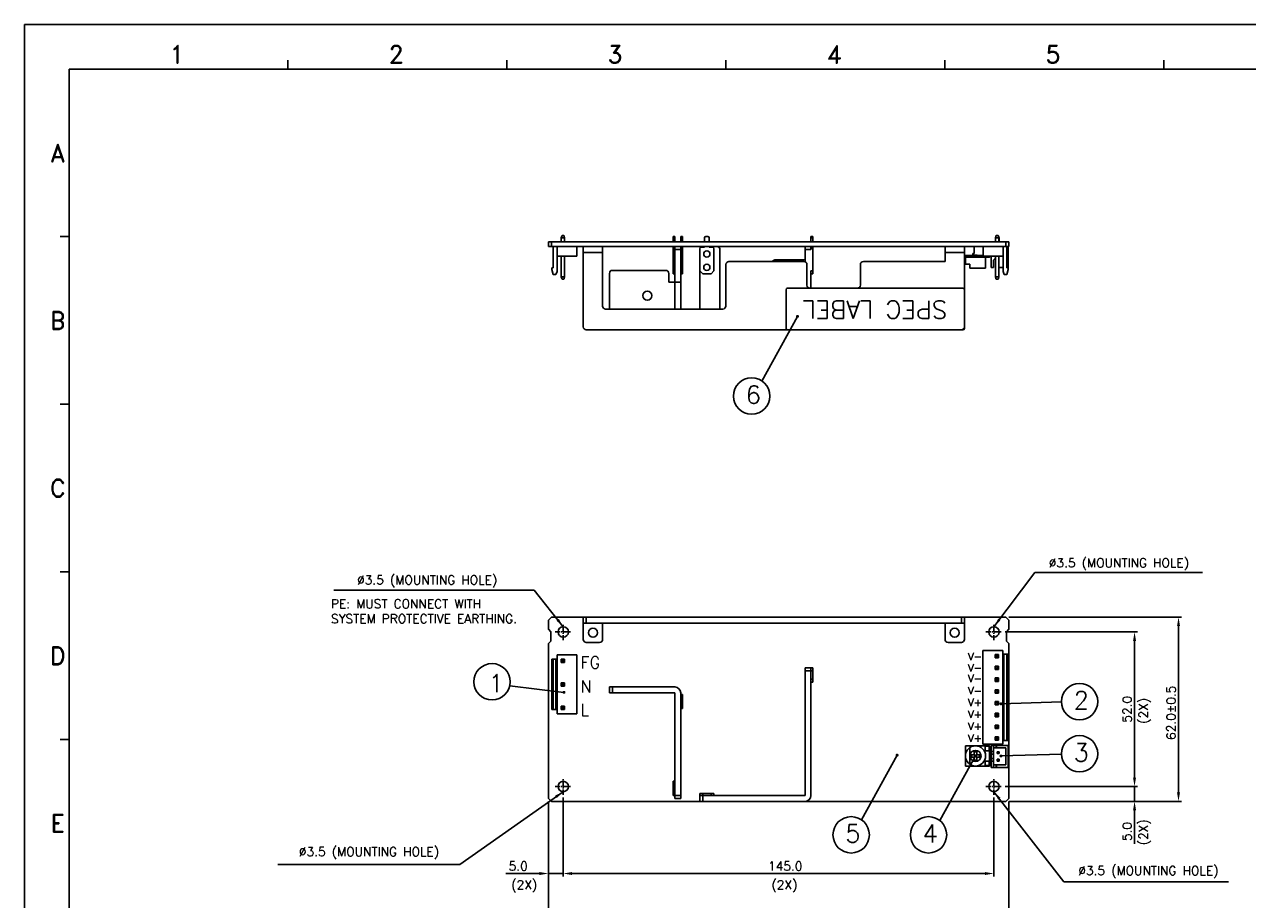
# Model space of a CAD drawing. Extents: x -31 to 1020, y 801 to 1395.
# Tile 4 of 10: x 179 to 591, y 1101 to 1395. Entities that reach past the tile are written whole.
import ezdxf
from ezdxf.enums import TextEntityAlignment as Align

# ---------------------------------------------------------------- set-up
doc = ezdxf.new("R2010")
doc.units = 0
doc.header["$LTSCALE"] = 23.1
doc.header["$MEASUREMENT"] = 0
doc.linetypes.add('CENTER', pattern=[0.6, 0.375, -0.075, 0.075, -0.075])
doc.layers.get('0').update_dxf_attribs({"linetype": 'CONTINUOUS'})
doc.layers.get('Defpoints').update_dxf_attribs({"linetype": 'CONTINUOUS'})
for name, color, linetype in [('02___PRT_ALL_AXES', 7, 'CONTINUOUS'), ('CENTER', 130, 'CENTER'), ('DIM', 2, 'CONTINUOUS'), ('paper', 7, 'CONTINUOUS')]:
    doc.layers.add(name, color=color, linetype=linetype)
doc.styles.add('ARIAL', font='ARIAL.TTF')
doc.styles.add('ROMAND', font='romand')
doc.styles.add('SIMPLEX', font='SIMPLEX.shx')
doc.dimstyles.new('STANDARD$0', dxfattribs={"dimtxt": 3, "dimasz": 3, "dimexe": 1, "dimexo": 1, "dimgap": 1, "dimtad": 1, "dimdec": 1, "dimzin": 0, "dimdsep": 46, "dimtxsty": 'STANDARD', "dimcen": -0.5, "dimclrd": 2, "dimclre": 2, "dimclrt": 2, "dimadec": 0, "dimazin": 0, "dimtfac": 1, "dimtdec": 1, "dimtmove": 0, "dimatfit": 3, "dimfxl": 1, "dimtolj": 1, "dimtzin": 0, "dimarcsym": 0})
doc.dimstyles.new('STANDARD$7', dxfattribs={"dimtxt": 3, "dimasz": 3, "dimexe": 1, "dimexo": 1, "dimgap": 1, "dimtad": 1, "dimdec": 1, "dimzin": 0, "dimdsep": 46, "dimtxsty": 'STANDARD', "dimcen": -0.5, "dimclrd": 2, "dimclre": 2, "dimclrt": 2, "dimadec": 0, "dimazin": 0, "dimtfac": 1, "dimtdec": 1, "dimtmove": 0, "dimatfit": 3, "dimfxl": 1, "dimtolj": 1, "dimtzin": 0, "dimarcsym": 0})

# ---------------------------------------------------------------- blocks, each defined once
blk = doc.blocks.new('A1')
at = {"layer": 'paper', "color": 4}
for p, q in [((0, 594), (841, 594)), ((0, 0), (0, 594))]:
    blk.add_line(p, q, dxfattribs=at)
at = {"layer": 'paper', "color": 2}
for p, q in [((88.72, 579), (88.72, 582)), ((162.45, 579), (162.45, 582)), ((236.18, 579), (236.18, 582)), ((309.9, 579), (309.9, 582)), ((383.63, 579), (383.63, 582)), ((15, 522.6), (12, 522.6)), ((15, 466.2), (12, 466.2)), ((15, 409.8), (12, 409.8)), ((15, 353.4), (12, 353.4))]:
    blk.add_line(p, q, dxfattribs=at)
at = {"layer": 'paper', "color": 3}
for p, q in [((15, 579), (826, 579)), ((15, 15), (15, 579))]:
    blk.add_line(p, q, dxfattribs=at)
at = {"style": 'ARIAL'}
for tag, p, height in [('TITLE', (754.05, 50.95), 8), ('V', (597.3, 37.23), 2.5), ('XXXXXXXXXX', (740.68, 27.01), 6), ('00', (812.75, 22.3), 6), ('--', (579.59, 17.41), 3), ('mm', (606.88, 17.02), 3), ('ADP-XX', (640.78, 17), 3), ('2________2', (733.31, 17.17), 3), ("XX/XX'XX", (787.08, 17.17), 3)]:
    blk.add_attdef(tag, p, '', height=height, dxfattribs=at)
at = {"layer": 'paper', "color": 1, "style": 'ROMAND'}
for s, p in [('1', (51.43, 583.96)), ('2', (125.16, 583.96)), ('3', (198.89, 583.96)), ('4', (272.62, 583.96)), ('5', (346.34, 583.96)), ('A', (11.22, 550.77)), ('B', (11.22, 494.37)), ('C', (11.22, 437.97)), ('D', (11.22, 381.57)), ('E', (11.22, 325.17))]:
    blk.add_text(s, height=6, dxfattribs=at).set_placement(p, align=Align.MIDDLE)
blk = doc.blocks.new('*D18')
at = {"layer": 'Defpoints', "color": 0}
for p in [(355.54, 1134.58), (510.54, 1134.58), (510.54, 1092.46)]:
    blk.add_point(p, dxfattribs=at)
at = {"layer": 'DIM', "lineweight": -2}
for p, q in [((355.54, 1133.58), (355.54, 1091.46)), ((510.54, 1133.58), (510.54, 1091.46)), ((358.54, 1092.46), (507.54, 1092.46))]:
    blk.add_line(p, q, dxfattribs=at)
at = {"layer": 'DIM'}
for points in [[(358.54, 1092.96), (358.54, 1091.96), (355.54, 1092.46)], [(507.54, 1092.96), (507.54, 1091.96), (510.54, 1092.46)]]:
    blk.add_solid(points, dxfattribs=at)
at = {"layer": 'DIM', "insert": (435.26, 1094.96), "char_height": 3, "attachment_point": 5, "style": 'SIMPLEX'}
blk.add_mtext('\\A1;155.0±0.5', dxfattribs=at)
blk = doc.blocks.new('*D19')
at = {"layer": 'Defpoints', "color": 0}
for p in [(355.54, 1134.58), (360.54, 1135.83), (360.54, 1109.3)]:
    blk.add_point(p, dxfattribs=at)
at = {"layer": 'DIM', "lineweight": -2}
for p, q in [((355.54, 1133.58), (355.54, 1108.3)), ((360.54, 1134.83), (360.54, 1108.3)), ((352.54, 1109.3), (341.25, 1109.3)), ((360.54, 1109.3), (355.54, 1109.3)), ((363.54, 1109.3), (366.54, 1109.3))]:
    blk.add_line(p, q, dxfattribs=at)
at = {"layer": 'DIM'}
for points in [[(352.54, 1109.8), (352.54, 1108.8), (355.54, 1109.3)], [(363.54, 1109.8), (363.54, 1108.8), (360.54, 1109.3)]]:
    blk.add_solid(points, dxfattribs=at)
at = {"layer": 'DIM', "insert": (345.39, 1111.8), "char_height": 3, "attachment_point": 5, "style": 'SIMPLEX'}
blk.add_mtext('\\A1;5.0', dxfattribs=at)
blk = doc.blocks.new('*D20')
at = {"layer": 'Defpoints', "color": 0}
for p in [(360.54, 1135.83), (505.54, 1135.83), (505.54, 1109.3)]:
    blk.add_point(p, dxfattribs=at)
at = {"layer": 'DIM', "lineweight": -2}
for p, q in [((360.54, 1134.83), (360.54, 1108.3)), ((505.54, 1134.83), (505.54, 1108.3)), ((363.54, 1109.3), (502.54, 1109.3))]:
    blk.add_line(p, q, dxfattribs=at)
at = {"layer": 'DIM'}
for points in [[(363.54, 1109.8), (363.54, 1108.8), (360.54, 1109.3)], [(502.54, 1109.8), (502.54, 1108.8), (505.54, 1109.3)]]:
    blk.add_solid(points, dxfattribs=at)
at = {"layer": 'DIM', "insert": (435.29, 1111.8), "char_height": 3, "attachment_point": 5, "style": 'SIMPLEX'}
blk.add_mtext('\\A1;145.0', dxfattribs=at)
blk = doc.blocks.new('*D21')
at = {"layer": 'Defpoints', "color": 0}
for p in [(508.29, 1138.58), (552.89, 1138.58), (509.54, 1133.58)]:
    blk.add_point(p, dxfattribs=at)
at = {"layer": 'DIM', "lineweight": -2}
for p, q in [((552.89, 1141.58), (552.89, 1144.58)), ((509.29, 1138.58), (553.89, 1138.58)), ((552.89, 1138.58), (552.89, 1133.58)), ((510.54, 1133.58), (553.89, 1133.58)), ((552.89, 1130.58), (552.89, 1119.29))]:
    blk.add_line(p, q, dxfattribs=at)
at = {"layer": 'DIM'}
for points in [[(552.39, 1141.58), (553.39, 1141.58), (552.89, 1138.58)], [(552.39, 1130.58), (553.39, 1130.58), (552.89, 1133.58)]]:
    blk.add_solid(points, dxfattribs=at)
at = {"layer": 'DIM', "insert": (550.39, 1123.43), "char_height": 3, "attachment_point": 5, "rotation": 90, "style": 'SIMPLEX'}
blk.add_mtext('\\A1;5.0', dxfattribs=at)
blk = doc.blocks.new('*D22')
at = {"layer": 'Defpoints', "color": 0}
for p in [(508.29, 1190.58), (552.89, 1190.58), (508.29, 1138.58)]:
    blk.add_point(p, dxfattribs=at)
at = {"layer": 'DIM', "lineweight": -2}
for p, q in [((509.29, 1190.58), (553.89, 1190.58)), ((552.89, 1141.58), (552.89, 1187.58)), ((509.29, 1138.58), (553.89, 1138.58))]:
    blk.add_line(p, q, dxfattribs=at)
at = {"layer": 'DIM'}
for points in [[(552.39, 1187.58), (553.39, 1187.58), (552.89, 1190.58)], [(552.39, 1141.58), (553.39, 1141.58), (552.89, 1138.58)]]:
    blk.add_solid(points, dxfattribs=at)
at = {"layer": 'DIM', "insert": (550.39, 1164.58), "char_height": 3, "attachment_point": 5, "rotation": 90, "style": 'SIMPLEX'}
blk.add_mtext('\\A1;52.0', dxfattribs=at)
blk = doc.blocks.new('*D23')
at = {"layer": 'Defpoints', "color": 0}
for p in [(509.54, 1195.58), (567.69, 1195.58), (509.54, 1133.58)]:
    blk.add_point(p, dxfattribs=at)
at = {"layer": 'DIM', "lineweight": -2}
for p, q in [((510.54, 1195.58), (568.69, 1195.58)), ((567.69, 1136.58), (567.69, 1192.58)), ((510.54, 1133.58), (568.69, 1133.58))]:
    blk.add_line(p, q, dxfattribs=at)
at = {"layer": 'DIM'}
for points in [[(567.19, 1192.58), (568.19, 1192.58), (567.69, 1195.58)], [(567.19, 1136.58), (568.19, 1136.58), (567.69, 1133.58)]]:
    blk.add_solid(points, dxfattribs=at)
at = {"layer": 'DIM', "insert": (565.19, 1163.39), "char_height": 3, "attachment_point": 5, "rotation": 90, "style": 'SIMPLEX'}
blk.add_mtext('\\A1;62.0±0.5', dxfattribs=at)
blk = doc.blocks.new('label')
at = {"layer": 'DIM'}
for p, q in [((476.94, 1265.67), (476.94, 1278.67)), ((477.44, 1279.17), (536.44, 1279.17)), ((536.94, 1278.67), (536.94, 1265.67)), ((536.44, 1265.17), (477.44, 1265.17))]:
    blk.add_line(p, q, dxfattribs=at)
for centre, start, end in [((477.44, 1278.67), 90, 180), ((536.44, 1278.67), 0, 90), ((477.44, 1265.67), 180, 270), ((536.44, 1265.67), 270, 0)]:
    blk.add_arc(centre, 0.5, start, end, dxfattribs=at)

msp = doc.modelspace()

# ---------------------------------------------------------------- linework, layer by layer
at = {"color": 7, "linetype": 'Continuous'}
for p, q in [((359.87, 1323.24), (360.13, 1323.96)), ((359.87, 1323.24), (359.87, 1321.86)), ((359.87, 1323.24), (361.01, 1323.24)), ((360.13, 1323.96), (360.74, 1323.96)), ((361.01, 1323.24), (360.74, 1323.96)), ((361.01, 1323.24), (361.01, 1321.86)), ((397.49, 1321.86), (397.49, 1323.66)), ((397.49, 1323.66), (398.09, 1323.66)), ((397.49, 1323.16), (398.09, 1323.16)), ((398.09, 1321.86), (398.09, 1323.66)), ((400.09, 1321.86), (400.09, 1323.66)), ((400.69, 1323.66), (400.09, 1323.66)), ((400.69, 1323.16), (400.09, 1323.16)), ((400.69, 1323.66), (400.69, 1321.86)), ((408.09, 1323.16), (408.09, 1321.86)), ((409.19, 1323.66), (408.59, 1323.66)), ((409.69, 1321.86), (409.69, 1323.16)), ((443.94, 1321.86), (443.94, 1323.66)), ((444.54, 1323.66), (443.94, 1323.66)), ((444.54, 1323.16), (443.94, 1323.16)), ((444.54, 1323.66), (444.54, 1321.86)), ((506.07, 1323.24), (506.33, 1323.96)), ((506.07, 1323.24), (507.21, 1323.24)), ((506.07, 1321.86), (506.07, 1323.24)), ((506.33, 1323.96), (506.94, 1323.96)), ((507.21, 1323.24), (506.94, 1323.96)), ((507.05, 1323.66), (507.16, 1323.66)), ((507.26, 1323.16), (507.16, 1323.66)), ((507.21, 1321.86), (507.21, 1323.24)), ((507.21, 1323.16), (507.26, 1323.16)), ((507.26, 1321.86), (507.26, 1323.16)), ((355.54, 1320.26), (355.54, 1321.86)), ((510.54, 1321.86), (355.54, 1321.86)), ((510.54, 1320.26), (355.54, 1320.26)), ((356.54, 1320.26), (356.54, 1321.86)), ((357.14, 1320.26), (357.14, 1313.14)), ((358.44, 1311.84), (358.44, 1320.26)), ((365.14, 1320.26), (365.14, 1317.06)), ((367.29, 1293.26), (367.29, 1320.26)), ((367.29, 1318.26), (373.79, 1318.26)), ((373.79, 1300.26), (373.79, 1320.26)), ((397.49, 1311.06), (397.49, 1320.26)), ((397.49, 1320.06), (398.09, 1320.06)), ((397.49, 1319.56), (398.09, 1319.56)), ((398.09, 1299.26), (398.09, 1320.26)), ((398.09, 1319.26), (400.09, 1319.26)), ((400.09, 1299.26), (400.09, 1320.26)), ((400.69, 1320.06), (400.09, 1320.06)), ((400.69, 1319.56), (400.09, 1319.56)), ((400.69, 1320.26), (400.69, 1311.06)), ((406.49, 1299.26), (406.49, 1319.56)), ((408.09, 1320.06), (406.99, 1320.06)), ((408.09, 1320.26), (408.09, 1320.06)), ((409.69, 1320.06), (409.69, 1320.26)), ((410.79, 1320.06), (409.69, 1320.06)), ((411.29, 1312.06), (411.29, 1319.56)), ((413.29, 1299.26), (413.29, 1319.26)), ((441.94, 1315.19), (441.94, 1320.26)), ((443.94, 1319.26), (443.94, 1320.26)), ((444.54, 1320.06), (443.94, 1320.06)), ((444.54, 1319.56), (443.94, 1319.56)), ((444.54, 1320.26), (444.54, 1311.06)), ((489.09, 1315.26), (489.09, 1320.26)), ((489.09, 1318.26), (495.59, 1318.26)), ((495.59, 1320.26), (495.59, 1293.26)), ((498.44, 1317.81), (498.54, 1317.81)), ((498.54, 1317.81), (498.54, 1317.46)), ((498.64, 1318.01), (498.64, 1317.91)), ((498.64, 1317.91), (498.74, 1317.91)), ((498.74, 1317.91), (498.74, 1318.01)), ((498.94, 1318.11), (498.84, 1318.11)), ((498.94, 1318.11), (498.94, 1320.26)), ((501.94, 1320.26), (501.94, 1317.06)), ((508.64, 1311.84), (508.64, 1320.26)), ((509.54, 1320.26), (509.54, 1321.86)), ((509.94, 1320.26), (509.94, 1313.14)), ((510.34, 1320.26), (510.34, 1313.26)), ((510.54, 1320.26), (510.54, 1321.86)), ((365.14, 1317.06), (358.44, 1317.06)), ((359.87, 1317.06), (359.87, 1310.08)), ((361.01, 1317.06), (361.01, 1310.08)), ((415.29, 1314.26), (415.29, 1300.26)), ((441.59, 1315.26), (416.29, 1315.26)), ((441.94, 1315.76), (431.79, 1315.76)), ((442.59, 1307.26), (442.59, 1314.26)), ((460.59, 1307.26), (460.59, 1314.26)), ((489.09, 1315.26), (461.59, 1315.26)), ((501.94, 1317.26), (495.94, 1317.26)), ((495.94, 1317.26), (495.94, 1314.36)), ((497.47, 1314.36), (495.94, 1314.36)), ((497.47, 1314.36), (497.47, 1312.96)), ((498.44, 1317.46), (498.54, 1317.46)), ((498.64, 1317.36), (499.94, 1317.36)), ((498.64, 1317.26), (498.64, 1317.36)), ((499.94, 1317.26), (499.94, 1317.36)), ((508.64, 1317.06), (501.94, 1317.06)), ((502.64, 1316.66), (502.64, 1316.76)), ((503.94, 1316.66), (503.94, 1316.76)), ((504.04, 1317.06), (504.04, 1316.76)), ((504.14, 1316.86), (504.04, 1316.86)), ((504.59, 1317.06), (504.59, 1313.26)), ((505.39, 1313.26), (505.39, 1315.36)), ((506.07, 1317.06), (506.07, 1310.08)), ((507.21, 1317.06), (507.21, 1310.08)), ((356.74, 1313.14), (356.74, 1312.56)), ((357.14, 1313.14), (356.74, 1313.14)), ((356.74, 1312.56), (357.13, 1310.86)), ((357.13, 1310.86), (358.04, 1310.86)), ((358.04, 1310.86), (358.44, 1311.84)), ((359.87, 1310.08), (360.13, 1309.36)), ((361.01, 1310.08), (359.87, 1310.08)), ((361.01, 1310.08), (360.74, 1309.36)), ((376.09, 1311.26), (376.09, 1299.26)), ((395.09, 1312.26), (377.09, 1312.26)), ((396.09, 1311.26), (396.09, 1308.26)), ((397.49, 1311.56), (398.09, 1311.56)), ((397.49, 1311.06), (398.09, 1311.06)), ((400.69, 1312.06), (400.09, 1312.06)), ((400.69, 1311.06), (400.09, 1311.06)), ((406.49, 1312.06), (407.49, 1311.06)), ((407.49, 1311.06), (410.29, 1311.06)), ((410.29, 1311.06), (411.29, 1312.06)), ((444.54, 1312.06), (443.94, 1312.06)), ((443.94, 1306.26), (443.94, 1312.06)), ((444.54, 1311.06), (443.94, 1311.06)), ((502.74, 1312.96), (497.47, 1312.96)), ((505.39, 1313.26), (504.59, 1313.26)), ((507.21, 1310.08), (506.07, 1310.08)), ((506.07, 1310.08), (506.33, 1309.36)), ((507.21, 1310.08), (506.94, 1309.36)), ((508.64, 1313.26), (507.21, 1313.26)), ((509.03, 1310.86), (508.64, 1311.84)), ((509.94, 1310.86), (509.03, 1310.86)), ((510.34, 1313.26), (509.94, 1313.26)), ((509.94, 1313.14), (510.34, 1313.14)), ((510.34, 1312.56), (509.94, 1310.86)), ((510.34, 1313.14), (510.34, 1312.56)), ((360.74, 1309.36), (360.13, 1309.36)), ((396.09, 1308.26), (400.09, 1308.26)), ((443.59, 1306.26), (459.59, 1306.26)), ((506.94, 1309.36), (506.33, 1309.36)), ((414.29, 1299.26), (374.79, 1299.26)), ((494.59, 1292.26), (368.29, 1292.26)), ((356.54, 1195.58), (355.54, 1194.58)), ((355.54, 1194.58), (355.54, 1191.48)), ((356.54, 1195.58), (509.54, 1195.58)), ((367.29, 1195.58), (367.29, 1188.08)), ((368.29, 1195.58), (368.29, 1193.58)), ((494.59, 1193.58), (494.59, 1195.58)), ((495.59, 1188.08), (495.59, 1195.58)), ((510.54, 1194.58), (509.54, 1195.58)), ((510.54, 1191.48), (510.54, 1194.58)), ((356.34, 1190.68), (355.54, 1191.48)), ((356.34, 1187.48), (356.34, 1190.68)), ((367.29, 1193.58), (495.59, 1193.58)), ((373.79, 1193.58), (373.79, 1188.08)), ((489.09, 1193.58), (489.09, 1188.08)), ((510.54, 1191.48), (509.74, 1190.68)), ((509.74, 1190.68), (509.74, 1187.48)), ((355.54, 1186.68), (356.34, 1187.48)), ((355.54, 1186.68), (355.54, 1134.58)), ((372.79, 1187.08), (368.29, 1187.08)), ((494.59, 1187.08), (490.09, 1187.08)), ((509.74, 1187.48), (510.54, 1186.68)), ((510.54, 1154.03), (510.54, 1186.68)), ((358.44, 1163.05), (358.44, 1182.85)), ((365.14, 1182.85), (358.44, 1182.85)), ((365.14, 1163.05), (365.14, 1182.85)), ((508.54, 1184.4), (501.84, 1184.4)), ((501.84, 1184.4), (501.84, 1152.78)), ((507.11, 1182.98), (505.97, 1182.98)), ((505.97, 1182.98), (506.23, 1182.72)), ((505.97, 1182.98), (505.97, 1181.84)), ((505.97, 1181.84), (506.23, 1182.1)), ((506.84, 1182.72), (506.23, 1182.72)), ((506.23, 1182.72), (506.23, 1182.1)), ((506.23, 1182.1), (506.84, 1182.1)), ((507.11, 1182.98), (506.84, 1182.72)), ((506.84, 1182.1), (506.84, 1182.72)), ((507.11, 1181.84), (506.84, 1182.1)), ((507.11, 1181.84), (507.11, 1182.98)), ((508.54, 1152.78), (508.54, 1184.4)), ((510.24, 1183.15), (508.54, 1183.15)), ((508.93, 1183.15), (508.93, 1154.03)), ((509.84, 1183.15), (509.84, 1154.03)), ((510.24, 1183.15), (510.24, 1154.03)), ((356.74, 1164.45), (356.74, 1181.45)), ((356.74, 1181.45), (358.44, 1181.45)), ((357.13, 1164.45), (357.13, 1181.45)), ((358.04, 1164.45), (358.04, 1181.45)), ((359.87, 1181.44), (359.87, 1180.3)), ((359.87, 1181.44), (360.13, 1181.18)), ((361.01, 1181.44), (359.87, 1181.44)), ((359.87, 1180.3), (360.13, 1180.56)), ((359.87, 1180.3), (361.01, 1180.3)), ((360.13, 1181.18), (360.13, 1180.56)), ((360.74, 1181.18), (360.13, 1181.18)), ((360.13, 1180.56), (360.74, 1180.56)), ((361.01, 1181.44), (360.74, 1181.18)), ((360.74, 1180.56), (360.74, 1181.18)), ((361.01, 1180.3), (360.74, 1180.56)), ((361.01, 1180.3), (361.01, 1181.44)), ((441.94, 1135.58), (441.94, 1178.48)), ((444.54, 1178.48), (441.94, 1178.48)), ((443.94, 1135.58), (443.94, 1178.48)), ((444.54, 1178.48), (444.54, 1173.68)), ((505.97, 1181.84), (507.11, 1181.84)), ((507.11, 1179.06), (505.97, 1179.06)), ((505.97, 1179.06), (506.23, 1178.8)), ((505.97, 1179.06), (505.97, 1177.92)), ((505.97, 1177.92), (506.23, 1178.18)), ((505.97, 1177.92), (507.11, 1177.92)), ((506.84, 1178.8), (506.23, 1178.8)), ((506.23, 1178.8), (506.23, 1178.18)), ((506.23, 1178.18), (506.84, 1178.18)), ((507.11, 1179.06), (506.84, 1178.8)), ((506.84, 1178.18), (506.84, 1178.8)), ((507.11, 1177.92), (506.84, 1178.18)), ((507.11, 1177.92), (507.11, 1179.06)), ((444.54, 1177.48), (441.94, 1177.48)), ((444.54, 1174.68), (443.94, 1174.68)), ((444.54, 1173.68), (443.94, 1173.68)), ((507.11, 1175.1), (505.97, 1175.1)), ((505.97, 1175.1), (506.23, 1174.84)), ((505.97, 1175.1), (505.97, 1173.96)), ((505.97, 1173.96), (506.23, 1174.22)), ((505.97, 1173.96), (507.11, 1173.96)), ((506.84, 1174.84), (506.23, 1174.84)), ((506.23, 1174.84), (506.23, 1174.22)), ((506.23, 1174.22), (506.84, 1174.22)), ((507.11, 1175.1), (506.84, 1174.84)), ((506.84, 1174.22), (506.84, 1174.84)), ((507.11, 1173.96), (506.84, 1174.22)), ((507.11, 1173.96), (507.11, 1175.1)), ((359.87, 1173.52), (359.87, 1172.38)), ((359.87, 1173.52), (360.13, 1173.26)), ((361.01, 1173.52), (359.87, 1173.52)), ((359.87, 1172.38), (360.13, 1172.64)), ((359.87, 1172.38), (361.01, 1172.38)), ((360.13, 1173.26), (360.13, 1172.64)), ((360.74, 1173.26), (360.13, 1173.26)), ((360.13, 1172.64), (360.74, 1172.64)), ((361.01, 1173.52), (360.74, 1173.26)), ((360.74, 1172.64), (360.74, 1173.26)), ((361.01, 1172.38), (360.74, 1172.64)), ((361.01, 1172.38), (361.01, 1173.52)), ((376.09, 1172.08), (376.09, 1170.08)), ((376.09, 1172.08), (398.09, 1172.08)), ((376.09, 1170.08), (398.09, 1170.08)), ((377.09, 1172.08), (377.09, 1170.08)), ((398.09, 1134.58), (398.09, 1170.08)), ((400.09, 1134.58), (400.09, 1170.08)), ((400.69, 1169.58), (400.09, 1169.58)), ((400.69, 1169.58), (400.69, 1164.78)), ((507.11, 1171.14), (505.97, 1171.14)), ((505.97, 1171.14), (506.23, 1170.88)), ((505.97, 1171.14), (505.97, 1170)), ((505.97, 1170), (506.23, 1170.26)), ((505.97, 1170), (507.11, 1170)), ((506.84, 1170.88), (506.23, 1170.88)), ((506.23, 1170.88), (506.23, 1170.26)), ((506.23, 1170.26), (506.84, 1170.26)), ((507.11, 1171.14), (506.84, 1170.88)), ((506.84, 1170.26), (506.84, 1170.88)), ((507.11, 1170), (506.84, 1170.26)), ((507.11, 1170), (507.11, 1171.14)), ((359.87, 1165.6), (359.87, 1164.46)), ((359.87, 1165.6), (360.13, 1165.34)), ((361.01, 1165.6), (359.87, 1165.6)), ((361.01, 1165.6), (360.74, 1165.34)), ((361.01, 1164.46), (361.01, 1165.6)), ((400.69, 1168.58), (400.09, 1168.58)), ((400.69, 1165.78), (400.09, 1165.78)), ((507.11, 1167.18), (505.97, 1167.18)), ((505.97, 1167.18), (506.23, 1166.92)), ((505.97, 1167.18), (505.97, 1166.04)), ((505.97, 1166.04), (506.23, 1166.3)), ((505.97, 1166.04), (507.11, 1166.04)), ((506.84, 1166.92), (506.23, 1166.92)), ((506.23, 1166.92), (506.23, 1166.3)), ((506.23, 1166.3), (506.84, 1166.3)), ((507.11, 1167.18), (506.84, 1166.92)), ((506.84, 1166.3), (506.84, 1166.92)), ((507.11, 1166.04), (506.84, 1166.3)), ((507.11, 1166.04), (507.11, 1167.18)), ((356.74, 1164.45), (358.44, 1164.45)), ((358.44, 1163.05), (365.14, 1163.05)), ((359.87, 1164.46), (360.13, 1164.72)), ((359.87, 1164.46), (361.01, 1164.46)), ((360.13, 1165.34), (360.13, 1164.72)), ((360.74, 1165.34), (360.13, 1165.34)), ((360.13, 1164.72), (360.74, 1164.72)), ((360.74, 1164.72), (360.74, 1165.34)), ((361.01, 1164.46), (360.74, 1164.72)), ((400.69, 1164.78), (400.09, 1164.78)), ((507.11, 1163.22), (505.97, 1163.22)), ((505.97, 1163.22), (506.23, 1162.96)), ((505.97, 1163.22), (505.97, 1162.08)), ((505.97, 1162.08), (506.23, 1162.34)), ((505.97, 1162.08), (507.11, 1162.08)), ((506.84, 1162.96), (506.23, 1162.96)), ((506.23, 1162.96), (506.23, 1162.34)), ((506.23, 1162.34), (506.84, 1162.34)), ((507.11, 1163.22), (506.84, 1162.96)), ((506.84, 1162.34), (506.84, 1162.96)), ((507.11, 1162.08), (506.84, 1162.34)), ((507.11, 1162.08), (507.11, 1163.22)), ((507.11, 1159.26), (505.97, 1159.26)), ((505.97, 1159.26), (506.23, 1159)), ((505.97, 1159.26), (505.97, 1158.12)), ((505.97, 1158.12), (506.23, 1158.38)), ((505.97, 1158.12), (507.11, 1158.12)), ((506.84, 1159), (506.23, 1159)), ((506.23, 1159), (506.23, 1158.38)), ((506.23, 1158.38), (506.84, 1158.38)), ((507.11, 1159.26), (506.84, 1159)), ((506.84, 1158.38), (506.84, 1159)), ((507.11, 1158.12), (506.84, 1158.38)), ((507.11, 1158.12), (507.11, 1159.26)), ((507.11, 1155.34), (505.97, 1155.34)), ((505.97, 1155.34), (506.23, 1155.08)), ((505.97, 1155.34), (505.97, 1154.2)), ((505.97, 1154.2), (506.23, 1154.46)), ((505.97, 1154.2), (507.11, 1154.2)), ((506.84, 1155.08), (506.23, 1155.08)), ((506.23, 1155.08), (506.23, 1154.46)), ((506.23, 1154.46), (506.84, 1154.46)), ((507.11, 1155.34), (506.84, 1155.08)), ((506.84, 1154.46), (506.84, 1155.08)), ((507.11, 1154.2), (506.84, 1154.46)), ((507.11, 1154.2), (507.11, 1155.34)), ((510.24, 1154.03), (508.54, 1154.03)), ((510.54, 1134.58), (510.54, 1154.03)), ((497.47, 1146.04), (497.47, 1151.72)), ((498.94, 1149.28), (497.94, 1149.28)), ((497.94, 1148.48), (497.94, 1149.28)), ((499.74, 1150.28), (498.94, 1150.28)), ((498.94, 1150.28), (498.94, 1149.28)), ((499.74, 1149.28), (499.74, 1150.28)), ((500.74, 1149.28), (499.74, 1149.28)), ((500.74, 1149.28), (500.74, 1148.48)), ((501.84, 1152.78), (508.54, 1152.78)), ((504.04, 1152.13), (504.04, 1152.28)), ((504.04, 1147.13), (504.04, 1150.63)), ((504.59, 1152.43), (510.34, 1152.43)), ((504.59, 1152.43), (504.59, 1145.03)), ((504.59, 1150.4), (505.39, 1150.4)), ((504.59, 1149.5), (505.39, 1149.5)), ((505.39, 1145.03), (505.39, 1152.43)), ((505.39, 1151.63), (509.54, 1151.63)), ((506.29, 1151.63), (506.29, 1152.43)), ((506.39, 1152.43), (506.39, 1151.63)), ((507.26, 1150.3), (506.62, 1150.3)), ((506.62, 1150.3), (506.72, 1150.2)), ((506.62, 1150.3), (506.62, 1149.66)), ((506.62, 1149.66), (506.72, 1149.76)), ((506.62, 1149.66), (507.26, 1149.66)), ((507.16, 1150.2), (506.72, 1150.2)), ((506.72, 1150.2), (506.72, 1149.76)), ((506.72, 1149.76), (507.16, 1149.76)), ((507.26, 1150.3), (507.16, 1150.2)), ((507.16, 1149.76), (507.16, 1150.2)), ((507.26, 1149.66), (507.16, 1149.76)), ((507.26, 1149.66), (507.26, 1150.3)), ((509.54, 1145.83), (509.54, 1151.63)), ((510.34, 1145.03), (510.34, 1152.43)), ((497.94, 1148.48), (498.94, 1148.48)), ((498.94, 1148.48), (498.94, 1147.48)), ((498.94, 1147.48), (499.74, 1147.48)), ((499.74, 1148.48), (500.74, 1148.48)), ((499.74, 1147.48), (499.74, 1148.48)), ((504.04, 1145.48), (504.04, 1145.63)), ((504.59, 1147.96), (505.39, 1147.96)), ((504.59, 1147.06), (505.39, 1147.06)), ((504.59, 1145.03), (510.34, 1145.03)), ((505.39, 1145.83), (509.54, 1145.83)), ((506.29, 1145.03), (506.29, 1145.83)), ((506.39, 1145.83), (506.39, 1145.03)), ((507.26, 1147.8), (506.62, 1147.8)), ((506.62, 1147.8), (506.72, 1147.7)), ((506.62, 1147.8), (506.62, 1147.16)), ((506.62, 1147.16), (506.72, 1147.26)), ((506.62, 1147.16), (507.26, 1147.16)), ((507.16, 1147.7), (506.72, 1147.7)), ((506.72, 1147.7), (506.72, 1147.26)), ((506.72, 1147.26), (507.16, 1147.26)), ((507.26, 1147.8), (507.16, 1147.7)), ((507.16, 1147.26), (507.16, 1147.7)), ((507.26, 1147.16), (507.16, 1147.26)), ((507.26, 1147.16), (507.26, 1147.8)), ((397.49, 1135.58), (397.49, 1140.38)), ((397.49, 1140.38), (398.09, 1140.38)), ((397.49, 1139.88), (398.09, 1139.88)), ((355.54, 1134.58), (356.54, 1133.58)), ((356.54, 1133.58), (509.54, 1133.58)), ((397.49, 1136.08), (398.09, 1136.08)), ((397.49, 1135.58), (400.09, 1135.58)), ((398.09, 1134.58), (400.09, 1134.58)), ((406.49, 1136.18), (406.49, 1133.58)), ((406.49, 1136.18), (411.29, 1136.18)), ((406.49, 1135.58), (441.94, 1135.58)), ((407.49, 1136.18), (407.49, 1133.58)), ((410.29, 1136.18), (410.29, 1135.58)), ((411.29, 1136.18), (411.29, 1135.58)), ((509.54, 1133.58), (510.54, 1134.58))]:
    msp.add_line(p, q, dxfattribs=at)
at = {"color": 3, "linetype": 'Continuous'}
for p, q in [((498.44, 1317.81), (498.44, 1317.46)), ((498.64, 1318.01), (498.74, 1318.01)), ((498.84, 1318.11), (498.84, 1320.26)), ((502.64, 1316.66), (503.94, 1316.66)), ((504.14, 1316.86), (504.14, 1317.06)), ((502.64, 1152.13), (504.14, 1152.13)), ((502.64, 1150.63), (502.64, 1152.13)), ((502.64, 1150.63), (504.14, 1150.63)), ((503.94, 1152.13), (503.94, 1150.63)), ((504.14, 1152.13), (504.14, 1150.63)), ((502.64, 1147.13), (504.14, 1147.13)), ((502.64, 1145.63), (502.64, 1147.13)), ((502.64, 1145.63), (504.14, 1145.63)), ((503.94, 1147.13), (503.94, 1145.63)), ((504.14, 1147.13), (504.14, 1145.63))]:
    msp.add_line(p, q, dxfattribs=at)
at = {"color": 7, "linetype": 'Continuous'}
for centre, radius in [((408.89, 1317.81), 1.05), ((408.89, 1313.31), 1.05), ((360.54, 1190.58), 1.75), ((505.54, 1190.58), 1.75), ((499.34, 1148.88), 3.4), ((499.34, 1148.88), 1.87), ((360.54, 1138.58), 1.75), ((505.54, 1138.58), 1.75)]:
    msp.add_circle(centre, radius, dxfattribs=at)
for centre, radius, start, end in [((408.59, 1323.16), 0.5, 90, 180), ((409.19, 1323.16), 0.5, 0, 90), ((406.99, 1319.56), 0.5, 90, 180), ((407.49, 1319.26), 1, 90, 128.2107), ((410.79, 1319.56), 0.5, 0, 90), ((412.29, 1319.26), 1, 0, 90), ((498.64, 1317.81), 0.1, 90, 180), ((498.74, 1318.11), 0.2, 270, 0), ((416.29, 1314.26), 1, 90, 180), ((431.79, 1314.76), 1, 90, 150), ((441.59, 1314.26), 1, 0, 90), ((461.59, 1314.26), 1, 90, 180), ((498.64, 1317.46), 0.1, 180, 270), ((506.29, 1315.36), 0.9, 104.2031, 180), ((377.09, 1311.26), 1, 90, 180), ((395.09, 1311.26), 1, 0, 90), ((443.59, 1307.26), 1, 180, 270), ((459.59, 1307.26), 1, 270, 0), ((374.79, 1300.26), 1, 180, 270), ((414.29, 1300.26), 1, 270, 0), ((368.29, 1293.26), 1, 180, 270), ((494.59, 1293.26), 1, 270, 0), ((368.29, 1188.08), 1, 180, 270), ((372.79, 1188.08), 1, 270, 0), ((490.09, 1188.08), 1, 180, 270), ((494.59, 1188.08), 1, 270, 0), ((398.09, 1170.08), 2, 0, 90), ((441.94, 1135.58), 2, 270, 0)]:
    msp.add_arc(centre, radius, start, end, dxfattribs=at)
at = {"color": 3, "linetype": 'Continuous'}
for centre, radius, start, end in [((498.64, 1317.81), 0.2, 90, 180), ((498.74, 1318.11), 0.1, 270, 0), ((498.64, 1317.46), 0.2, 180, 270), ((503.94, 1316.86), 0.2, 270, 0)]:
    msp.add_arc(centre, radius, start, end, dxfattribs=at)
at = {"layer": '02___PRT_ALL_AXES', "color": 7, "linetype": 'Continuous'}
for p, q in [((441.94, 1319.26), (443.94, 1319.26)), ((504.04, 1316.76), (495.94, 1316.76)), ((495.94, 1316.76), (495.94, 1314.36)), ((502.74, 1316.66), (502.74, 1312.96)), ((504.04, 1152.28), (495.94, 1152.28)), ((495.94, 1152.28), (495.94, 1145.48)), ((495.94, 1145.48), (504.04, 1145.48))]:
    msp.add_line(p, q, dxfattribs=at)
for centre, radius in [((388.84, 1303.76), 1.55), ((370.54, 1190.33), 1.5), ((492.34, 1190.33), 1.5)]:
    msp.add_circle(centre, radius, dxfattribs=at)
at = {"layer": 'CENTER', "ltscale": 0.2}
for p, q in [((357.79, 1190.58), (363.29, 1190.58)), ((360.54, 1187.83), (360.54, 1193.33)), ((502.79, 1190.58), (508.29, 1190.58)), ((505.54, 1187.83), (505.54, 1193.33)), ((360.54, 1135.83), (360.54, 1141.33)), ((505.54, 1135.83), (505.54, 1141.33)), ((357.79, 1138.58), (363.29, 1138.58)), ((502.79, 1138.58), (508.29, 1138.58))]:
    msp.add_line(p, q, dxfattribs=at)
at = {"layer": 'DIM'}
for p, q in [((427.43, 1275.02), (439.43, 1296.79)), ((360.78, 1170.27), (342.52, 1172.51)), ((528.26, 1167.02), (507.91, 1166.42)), ((460.95, 1127.36), (472.95, 1149.13)), ((528.26, 1149.45), (507.91, 1148.85)), ((487.34, 1127.11), (499.34, 1148.88))]:
    msp.add_line(p, q, dxfattribs=at)
at = {"layer": 'DIM', "ltscale": 2, "const_width": 0.5}
for points in [[(439.21, 1296.67, 1), (439.65, 1296.92, 1)], [(360.57, 1170.14, 1), (361, 1170.39, 1)], [(507.69, 1166.29, 1), (508.13, 1166.54, 1)], [(472.73, 1149.01, 1), (473.17, 1149.26, 1)], [(499.12, 1148.75, 1), (499.55, 1149, 1)], [(507.69, 1148.72, 1), (508.13, 1148.97, 1)]]:
    msp.add_lwpolyline(points, format="xyb", close=True, dxfattribs=at)
at = {"layer": 'DIM', "ltscale": 2}
for centre in [(423.96, 1269.98), (336.55, 1173.83), (534.37, 1167.15), (534.37, 1149.59), (457.48, 1122.32), (483.52, 1122.32)]:
    msp.add_circle(centre, 6.12, dxfattribs=at)

# ---------------------------------------------------------------- block references
msp.add_blockref('A1', (179.13, 801.01))
at = {"layer": 'DIM'}
msp.add_blockref('label', (-41.35, 27.09), dxfattribs=at)

# ---------------------------------------------------------------- texts
at = {"layer": 'DIM', "ltscale": 2, "style": 'SIMPLEX'}
for s, p in [('6', (421.98, 1267.43)), ('1', (335.4, 1170.31)), ('2', (532.39, 1164.6)), ('3', (532.39, 1147.03)), ('5', (455.5, 1119.77)), ('4', (481.55, 1119.77))]:
    msp.add_text(s, height=6, dxfattribs=at).set_placement(p)
at = {"layer": 'DIM', "style": 'SIMPLEX'}
for s, height, p in [('FG', 4, (366.29, 1178.31)), ('V-', 2.5, (496.8, 1181.1)), ('V-', 2.5, (496.8, 1177.28)), ('N', 4, (366.29, 1170.25)), ('V-', 2.5, (496.8, 1173.74)), ('V-', 2.5, (496.8, 1169.63)), ('L', 4, (366.29, 1162.41)), ('V+', 2.5, (496.8, 1165.65)), ('V+', 2.5, (496.8, 1161.66)), ('V+', 2.5, (496.8, 1157.63)), ('V+', 2.5, (496.8, 1153.62))]:
    msp.add_text(s, height=height, dxfattribs=at).set_placement(p)
at = {"layer": 'DIM', "attachment_point": 5, "style": 'SIMPLEX'}
for s, insert, char_height, rotation in [('SPEC LABEL', (465.52, 1299.06), 6, 180), ('(2X)', (556.33, 1164.07), 3, 90), ('(2X)', (556.33, 1123.21), 3, 90)]:
    msp.add_mtext(s, dxfattribs=dict(at, insert=insert, char_height=char_height, rotation=rotation))
at = {"layer": 'DIM', "char_height": 3, "style": 'SIMPLEX'}
for s, insert, attachment_point in [('%%c3.5 (MOUNTING HOLE)', (547.62, 1213.35), 5), ('%%c3.5 (MOUNTING HOLE)', (314.72, 1207.6), 5), ('\\A1;PE: MUST CONNECT WITH\\PSYSTEM PROTECTIVE EARTHING.', (282.34, 1193.55), 7), ('%%c3.5 (MOUNTING HOLE)', (295.12, 1116.14), 5), ('%%c3.5 (MOUNTING HOLE)', (557.55, 1109.79), 5), ('(2X)', (347.39, 1105), 5), ('(2X)', (435.01, 1105), 5)]:
    msp.add_mtext(s, dxfattribs=dict(at, insert=insert, attachment_point=attachment_point))

# ---------------------------------------------------------------- dimensions: what is measured, and where the dimension line sits
at = {"layer": 'DIM'}
for base, p1, p2, override, picture, middle in [((567.69, 1195.58), (509.54, 1133.58), (509.54, 1195.58), {"dimtad": 3, "dimtxsty": 'SIMPLEX', "dimcen": -2, "dimclrd": 256, "dimclre": 256, "dimclrt": 256, "dimtol": 1, "dimtp": 0.5, "dimtm": 0.5}, '*D23', (567.69, 1163.39)), ((552.89, 1190.58), (508.29, 1138.58), (508.29, 1190.58), {"dimtad": 3, "dimtxsty": 'SIMPLEX', "dimcen": -2, "dimclrd": 256, "dimclre": 256, "dimclrt": 256, "dimtdec": 0}, '*D22', (552.89, 1164.58)), ((552.89, 1138.58), (509.54, 1133.58), (508.29, 1138.58), {"dimtad": 3, "dimtxsty": 'SIMPLEX', "dimcen": -2, "dimclrd": 256, "dimclre": 256, "dimclrt": 256, "dimtdec": 0}, '*D21', (552.89, 1123.43))]:
    dim = msp.add_linear_dim(base=base, p1=p1, p2=p2, angle=90, dimstyle='STANDARD$0', override=override, dxfattribs=at)
    dim.commit()
    dim.dimension.update_dxf_attribs({"geometry": picture, "text_midpoint": middle, "dimtype": 160})
for base, p1, p2, override, picture, middle in [((360.54, 1109.3), (355.54, 1134.58), (360.54, 1135.83), {"dimtad": 3, "dimtxsty": 'SIMPLEX', "dimcen": -2, "dimclrd": 256, "dimclre": 256, "dimclrt": 256, "dimtdec": 0}, '*D19', (345.39, 1109.3)), ((510.54, 1092.46), (355.54, 1134.58), (510.54, 1134.58), {"dimgap": 1, "dimtad": 3, "dimtxsty": 'SIMPLEX', "dimcen": -2, "dimclrd": 256, "dimclre": 256, "dimclrt": 256, "dimtol": 1, "dimlim": 0, "dimtp": 0.5, "dimtm": 0.5, "dimtdec": 1}, '*D18', (435.26, 1092.46)), ((505.54, 1109.3), (360.54, 1135.83), (505.54, 1135.83), {"dimtad": 3, "dimtxsty": 'SIMPLEX', "dimcen": -2, "dimclrd": 256, "dimclre": 256, "dimclrt": 256, "dimtdec": 0}, '*D20', (435.29, 1109.3))]:
    dim = msp.add_linear_dim(base=base, p1=p1, p2=p2, dimstyle='STANDARD$0', override=override, dxfattribs=at)
    dim.commit()
    dim.dimension.update_dxf_attribs({"geometry": picture, "text_midpoint": middle, "dimtype": 160})

# ---------------------------------------------------------------- leaders
for points in [[(505.54, 1192.33), (519.28, 1210.62), (575.79, 1210.62)], [(360.54, 1192.33), (350.76, 1204.62), (283.27, 1204.62)], [(360.54, 1136.83), (325.69, 1112.39), (264.4, 1112.39)], [(505.54, 1136.83), (529.07, 1106.47), (584.47, 1106.47)]]:
    msp.add_leader(points, dimstyle='STANDARD$7', override={"dimgap": 1, "dimtad": 0, "dimtxsty": 'SIMPLEX', "dimcen": -2, "dimclrd": 256, "dimclre": 256, "dimclrt": 256, "dimtdec": 0}, dxfattribs=at)

doc.saveas('drawing.dxf')
